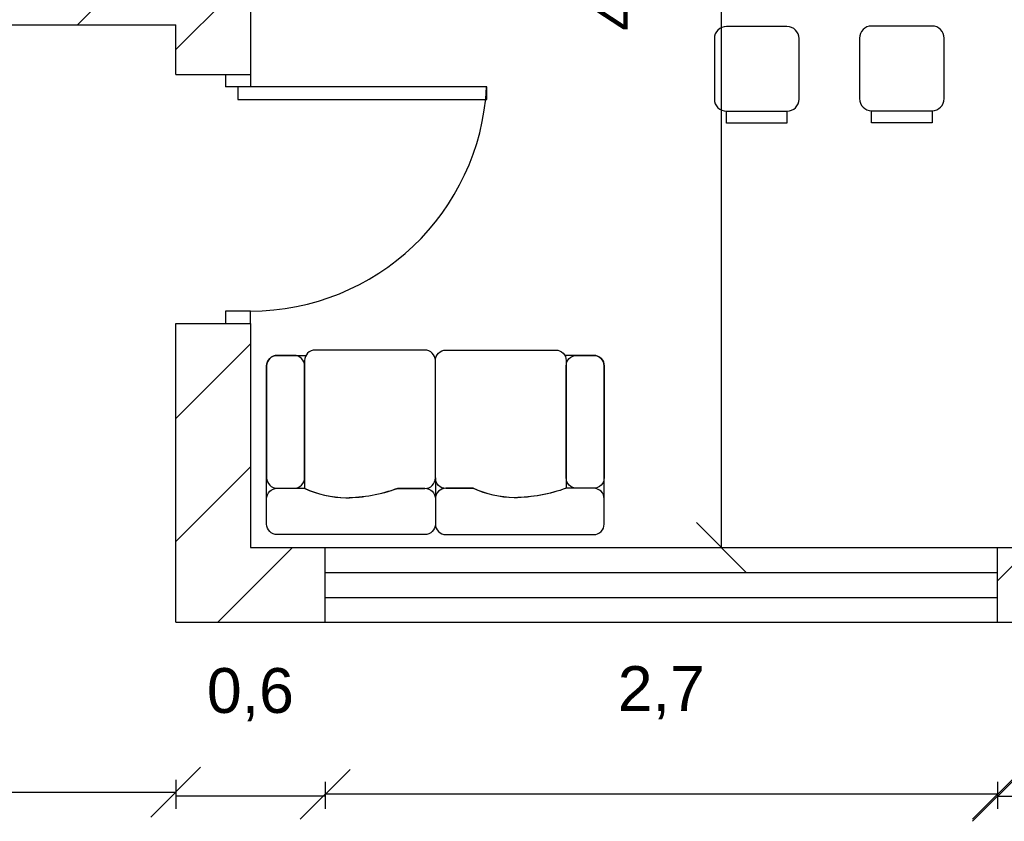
# Model space of a CAD drawing. Header units: metres. Extents: x 0 to 12.9, y 1.2 to 8.8.
# Tile 2 of 10: x 3.7 to 7.6, y 1.2 to 4.4. Entities that reach past the tile are written whole.
import ezdxf

# ---------------------------------------------------------------- set-up
doc = ezdxf.new("R2010")
doc.units = ezdxf.units.M
doc.layers.add('SAGTA Muebles', color=7, linetype='Continuous')
doc.styles.get("Standard").update_dxf_attribs({"font": 'arial.ttf'})
doc.dimstyles.new('cota 100', dxfattribs={"dimtxt": 0.18, "dimasz": 0.2, "dimexe": 0.05, "dimexo": 0, "dimgap": 0.3, "dimtad": 1, "dimtxsty": 'Standard', "dimblk": 'OBLIQUE', "dimcen": 2.5, "dimadec": 0, "dimazin": 0, "dimtfac": 1, "dimtix": 1, "dimtmove": 2, "dimatfit": 3, "dimldrblk": 'OBLIQUE', "dimfxl": 0.05, "dimfxlon": 1, "dimarcsym": 0})

# ---------------------------------------------------------------- blocks, each defined once
blk = doc.blocks.new('_Oblique')
at = {"color": 0, "linetype": 'ByBlock', "lineweight": -2}
blk.add_line((-0.5, -0.5), (0.5, 0.5), dxfattribs=at)
blk = doc.blocks.new('*D30')
at = {"color": 0, "lineweight": -2, "transparency": 16777216}
for p, q in [((7.6, 1.3504), (7.6, 1.2504)), ((10.4, 1.3504), (10.4, 1.2504)), ((10.4, 1.3004), (7.6, 1.3004))]:
    blk.add_line(p, q, dxfattribs=at)
at = {"layer": 'Defpoints', "color": 0, "transparency": 16777216}
for p in [(7.6, 2), (10.4, 2), (7.6, 1.3004)]:
    blk.add_point(p, dxfattribs=at)
at = {"color": 0, "lineweight": -2, "transparency": 16777216, "xscale": 0.2, "yscale": 0.2, "zscale": 0.2, "rotation": 180}
blk.add_blockref('_Oblique', (7.6, 1.3004), dxfattribs=at)
at = {"color": 0, "lineweight": -2, "transparency": 16777216, "xscale": 0.2, "yscale": 0.2, "zscale": 0.2}
blk.add_blockref('_Oblique', (10.4, 1.3004), dxfattribs=at)
at = {"color": 0, "transparency": 16777216, "insert": (9, 1.7086), "char_height": 0.18, "attachment_point": 5}
blk.add_mtext('2,8', dxfattribs=at)
blk = doc.blocks.new('*D32')
at = {"color": 0, "lineweight": -2, "transparency": 16777216}
for p, q in [((4.9, 1.3588), (4.9, 1.2588)), ((7.6, 1.3588), (7.6, 1.2588)), ((7.6, 1.3088), (4.9, 1.3088))]:
    blk.add_line(p, q, dxfattribs=at)
at = {"layer": 'Defpoints', "color": 0, "transparency": 16777216}
for p in [(4.9, 2), (7.6, 2), (4.9, 1.3088)]:
    blk.add_point(p, dxfattribs=at)
at = {"color": 0, "lineweight": -2, "transparency": 16777216, "xscale": 0.2, "yscale": 0.2, "zscale": 0.2, "rotation": 180}
blk.add_blockref('_Oblique', (4.9, 1.3088), dxfattribs=at)
at = {"color": 0, "lineweight": -2, "transparency": 16777216, "xscale": 0.2, "yscale": 0.2, "zscale": 0.2}
blk.add_blockref('_Oblique', (7.6, 1.3088), dxfattribs=at)
at = {"color": 0, "transparency": 16777216, "insert": (6.25, 1.717), "char_height": 0.18, "attachment_point": 5}
blk.add_mtext('2,7', dxfattribs=at)
blk = doc.blocks.new('*D33')
at = {"color": 0, "lineweight": -2, "transparency": 16777216}
for p, q in [((4.3, 1.351), (4.3, 1.251)), ((4.9, 1.351), (4.9, 1.251)), ((4.9, 1.301), (4.3, 1.301))]:
    blk.add_line(p, q, dxfattribs=at)
at = {"layer": 'Defpoints', "color": 0, "transparency": 16777216}
for p in [(4.3, 2), (4.9, 2), (4.3, 1.301)]:
    blk.add_point(p, dxfattribs=at)
at = {"color": 0, "transparency": 16777216, "insert": (4.6, 1.7091), "char_height": 0.18, "attachment_point": 5}
blk.add_mtext('0,6', dxfattribs=at)
blk = doc.blocks.new('*D42')
at = {"color": 0, "lineweight": -2, "transparency": 16777216}
for p, q in [((2.3, 1.3673), (2.3, 1.2673)), ((4.3, 1.3673), (4.3, 1.2673)), ((2.3, 1.3173), (4.3, 1.3173))]:
    blk.add_line(p, q, dxfattribs=at)
at = {"layer": 'Defpoints', "color": 0, "transparency": 16777216}
for p in [(2.3, 2), (4.3, 2), (4.3, 1.3173)]:
    blk.add_point(p, dxfattribs=at)
at = {"color": 0, "lineweight": -2, "transparency": 16777216, "xscale": 0.2, "yscale": 0.2, "zscale": 0.2, "rotation": 180}
blk.add_blockref('_Oblique', (2.3, 1.3173), dxfattribs=at)
at = {"color": 0, "lineweight": -2, "transparency": 16777216, "xscale": 0.2, "yscale": 0.2, "zscale": 0.2}
blk.add_blockref('_Oblique', (4.3, 1.3173), dxfattribs=at)
at = {"color": 0, "transparency": 16777216, "insert": (3.3, 1.7077), "char_height": 0.18, "attachment_point": 5}
blk.add_mtext('2', dxfattribs=at)
blk = doc.blocks.new('*D43')
at = {"color": 0, "lineweight": -2, "transparency": 16777216}
for p, q in [((3.3555, 3.2), (3.2555, 3.2)), ((3.3055, 2), (3.3055, 3.2)), ((3.3555, 2), (3.2555, 2))]:
    blk.add_line(p, q, dxfattribs=at)
at = {"layer": 'Defpoints', "color": 0, "transparency": 16777216}
for p in [(3.3055, 3.2), (4.3, 3.2), (4.3, 2)]:
    blk.add_point(p, dxfattribs=at)
at = {"color": 0, "lineweight": -2, "transparency": 16777216, "xscale": 0.2, "yscale": 0.2, "zscale": 0.2}
for p, rotation in [((3.3055, 3.2), 90), ((3.3055, 2), 270)]:
    blk.add_blockref('_Oblique', p, dxfattribs=dict(at, rotation=rotation))
at = {"color": 0, "transparency": 16777216, "insert": (2.8974, 2.6), "char_height": 0.18, "attachment_point": 5, "rotation": 90}
blk.add_mtext('1,2', dxfattribs=at)
blk = doc.blocks.new('*D44')
at = {"color": 0, "lineweight": -2, "transparency": 16777216}
for p, q in [((3.3579, 4.2), (3.2579, 4.2)), ((3.3079, 3.2), (3.3079, 4.2)), ((3.3579, 3.2), (3.2579, 3.2))]:
    blk.add_line(p, q, dxfattribs=at)
at = {"layer": 'Defpoints', "color": 0, "transparency": 16777216}
for p in [(3.3079, 4.2), (4.3, 4.2), (4.3, 3.2)]:
    blk.add_point(p, dxfattribs=at)
at = {"color": 0, "lineweight": -2, "transparency": 16777216, "xscale": 0.2, "yscale": 0.2, "zscale": 0.2}
for p, rotation in [((3.3079, 4.2), 90), ((3.3079, 3.2), 270)]:
    blk.add_blockref('_Oblique', p, dxfattribs=dict(at, rotation=rotation))
at = {"color": 0, "transparency": 16777216, "insert": (2.9175, 3.7), "char_height": 0.18, "attachment_point": 5, "rotation": 90}
blk.add_mtext('1', dxfattribs=at)
blk = doc.blocks.new('*D56')
at = {"color": 0, "lineweight": -2, "transparency": 16777216}
for p, q in [((6.4409, 6.8), (6.5409, 6.8)), ((6.4909, 6.8), (6.4909, 2.3)), ((6.4409, 2.3), (6.5409, 2.3))]:
    blk.add_line(p, q, dxfattribs=at)
at = {"layer": 'Defpoints', "color": 0, "transparency": 16777216}
for p in [(4.6, 6.8), (4.6, 2.3), (6.4909, 2.3)]:
    blk.add_point(p, dxfattribs=at)
at = {"color": 0, "lineweight": -2, "transparency": 16777216, "xscale": 0.2, "yscale": 0.2, "zscale": 0.2}
for p, rotation in [((6.4909, 6.8), 90), ((6.4909, 2.3), 270)]:
    blk.add_blockref('_Oblique', p, dxfattribs=dict(at, rotation=rotation))
at = {"color": 0, "transparency": 16777216, "insert": (6.0831, 4.55), "char_height": 0.18, "attachment_point": 5, "rotation": 90}
blk.add_mtext('4,5', dxfattribs=at)

msp = doc.modelspace()

# ---------------------------------------------------------------- hatches: boundary and pattern name
h = msp.add_hatch()
h.set_pattern_fill('ANSI31', color=256, scale=0.11)
h.paths.add_polyline_path([(8.9, 7.1), (2, 7.1), (2, 6.55), (2.3, 6.55), (2.3, 6.8), (8.9, 6.8)])
h.paths.add_polyline_path([(4.6, 4.7), (2.3, 4.7), (2.3, 4.95), (2, 4.95), (2, 4.4), (2.3, 4.4), (4.3, 4.4), (4.3, 4.2), (4.6, 4.2)])
h.paths.add_polyline_path([(4.6, 3.2), (4.3, 3.2), (4.3, 2), (4.9, 2), (4.9, 2.3), (4.6, 2.3)])
h.paths.add_polyline_path([(10.4, 2.3), (7.6, 2.3), (7.6, 2), (10.4, 2)])
h.paths.add_polyline_path([(12.1, 7.1), (10.1, 7.1), (10.1, 6.8), (11.8, 6.8), (11.8, 2.3), (11.6, 2.3), (11.6, 2), (12.1, 2)])

# ---------------------------------------------------------------- linework, layer by layer
for p, q in [((4.6, 4.7), (4.6, 4.2)), ((2.3, 4.4), (4.3, 4.4)), ((4.3, 4.2), (4.3, 4.4)), ((6.7546, 4.3926), (6.5117, 4.3926)), ((7.3375, 4.3947), (7.0946, 4.3947)), ((6.4631, 4.3441), (6.4631, 4.1012)), ((6.8032, 4.1012), (6.8032, 4.3441)), ((7.046, 4.3462), (7.046, 4.1033)), ((7.3861, 4.1033), (7.3861, 4.3462)), ((4.3, 4.2), (4.6, 4.2)), ((4.5, 4.2), (4.5, 4.15)), ((4.6, 4.2), (4.6, 4.15)), ((4.6, 4.15), (4.5, 4.15)), ((4.55, 4.15), (4.55, 4.1)), ((5.55, 4.15), (4.55, 4.15)), ((5.55, 4.1), (5.55, 4.15)), ((4.55, 4.1), (5.55, 4.1)), ((6.5117, 4.0526), (6.7546, 4.0526)), ((6.5117, 4.004), (6.5117, 4.0526)), ((6.7546, 4.0526), (6.7546, 4.004)), ((7.0946, 4.0547), (7.3375, 4.0547)), ((7.0946, 4.0061), (7.0946, 4.0547)), ((7.3375, 4.0547), (7.3375, 4.0061)), ((6.7546, 4.004), (6.5117, 4.004)), ((7.3375, 4.0061), (7.0946, 4.0061)), ((4.5, 3.25), (4.5, 3.2)), ((4.6, 3.25), (4.5, 3.25)), ((4.6, 3.2), (4.6, 3.25)), ((4.3, 2), (4.3, 3.2)), ((4.3, 3.2), (4.6, 3.2)), ((4.6, 3.2), (4.6, 2.3)), ((4.3, 2), (4.3, 2.3)), ((4.6, 2.3), (11.8, 2.3)), ((4.9, 2), (4.9, 2.3)), ((7.6, 2), (7.6, 2.3)), ((4.9, 2.2), (7.6, 2.2)), ((4.9, 2.1), (7.6, 2.1)), ((4.3, 2), (4.9, 2)), ((4.9, 2), (7.6, 2)), ((7.6, 2), (10.4, 2))]:
    msp.add_line(p, q)
for centre, radius, start, end in [((6.5117, 4.3441), 0.0486, 90, 180), ((6.7546, 4.3441), 0.0486, 0, 90), ((7.0946, 4.3462), 0.0486, 90, 180), ((7.3375, 4.3462), 0.0486, 0, 90), ((4.6, 4.2), 0.95, 270, 356.983), ((6.5117, 4.1012), 0.0486, 180, 270), ((6.7546, 4.1012), 0.0486, 270, 0), ((7.0946, 4.1033), 0.0486, 180, 270), ((7.3375, 4.1033), 0.0486, 270, 0)]:
    msp.add_arc(centre, radius, start, end)
at = {"layer": 'SAGTA Muebles'}
for points in [[(5.1903, 3.0933), (4.8599, 3.0933, 0.414214), (4.8175, 3.0509), (4.8175, 2.5383)], [(5.1903, 2.5372), (5.3004, 2.5372, 0.414214), (5.3428, 2.5796), (5.3428, 3.0509, 0.414214), (5.3004, 3.0933), (5.1903, 3.0933)], [(5.4953, 2.5372), (5.3852, 2.5372, -0.414214), (5.3428, 2.5796), (5.3428, 3.0509, -0.414214), (5.3852, 3.0933), (5.4953, 3.0933)], [(5.4953, 3.0933), (5.8257, 3.0933, -0.414214), (5.8681, 3.0509), (5.8681, 2.5383)], [(4.665, 2.7501), (4.665, 2.5807, 0.414214), (4.7073, 2.5383), (4.7751, 2.5383, 0.414214), (4.8175, 2.5807), (4.8175, 3.0297, 0.414214), (4.7751, 3.0721), (4.7073, 3.0721, 0.414214), (4.665, 3.0297), (4.665, 2.7501)], [(5.0039, 2.3519), (4.7073, 2.3519, -0.414214), (4.665, 2.3943), (4.665, 3.0297, -0.414214), (4.7073, 3.0721), (4.8232, 3.0721, -0.262708)], [(5.6393, 2.3519), (5.9783, 2.3519, 0.414214), (6.0206, 2.3943), (6.0206, 3.0297, 0.414214), (5.9783, 3.0721), (5.8624, 3.0721, 0.262708)], [(6.0206, 2.7501), (6.0206, 2.5807, -0.414214), (5.9783, 2.5383), (5.9105, 2.5383, -0.414214), (5.8681, 2.5807), (5.8681, 3.0297, -0.414214), (5.9105, 3.0721), (5.9783, 3.0721, -0.414214), (6.0206, 3.0297), (6.0206, 2.7501)], [(5.3428, 2.5796), (5.3428, 2.3943, -0.414214), (5.3004, 2.3519), (5.0039, 2.3519)], [(5.3428, 2.5796), (5.3428, 2.3943, 0.414214), (5.3852, 2.3519), (5.6393, 2.3519)], [(4.8175, 2.5383, -0.000001), (4.8175, 2.5383, 0.102129), (4.9842, 2.4999, 0.081293), (5.1903, 2.5372)], [(5.8681, 2.5383, 0.000001), (5.8681, 2.5383, -0.082193), (5.659, 2.4999, -0.101394), (5.4953, 2.5372)]]:
    msp.add_lwpolyline(points, format="xyb", dxfattribs=at)
for points in [[(4.9827, 2.3519), (4.7073, 2.3519, -0.414214), (4.665, 2.3943), (4.665, 2.4959, -0.414214), (4.7073, 2.5383), (4.8164, 2.5383), (4.8164, 2.5383, 0.10218), (4.9827, 2.5001, 0.082193), (5.1914, 2.5383, -0.236068), (5.1914, 2.5383), (5.3004, 2.5383, -0.414214), (5.3428, 2.4959), (5.3428, 2.3943, -0.414214), (5.3004, 2.3519)], [(5.6605, 2.3519), (5.9783, 2.3519, 0.414214), (6.0206, 2.3943), (6.0206, 2.4959, 0.414214), (5.9783, 2.5383), (5.8692, 2.5383), (5.8692, 2.5383, -0.082193), (5.6605, 2.5001, -0.10218), (5.4942, 2.5383, 0.236068), (5.4942, 2.5383), (5.3852, 2.5383, 0.414214), (5.3428, 2.4959), (5.3428, 2.3943, 0.414214), (5.3852, 2.3519)]]:
    msp.add_lwpolyline(points, format="xyb", close=True, dxfattribs=at)

# ---------------------------------------------------------------- dimensions: what is measured, and where the dimension line sits
for base, p1, p2, picture, middle in [((6.4909, 2.3), (4.6, 6.8), (4.6, 2.3), '*D56', (6.0831, 4.55)), ((3.3079, 4.2), (4.3, 3.2), (4.3, 4.2), '*D44', (2.9175, 3.7)), ((3.3055, 3.2), (4.3, 2), (4.3, 3.2), '*D43', (2.8974, 2.6))]:
    dim = msp.add_linear_dim(base=base, p1=p1, p2=p2, angle=90, dimstyle='cota 100')
    dim.commit()
    dim.dimension.update_dxf_attribs({"geometry": picture, "text_midpoint": middle})
for base, p1, p2, picture, middle in [((4.3, 1.3173), (2.3, 2), (4.3, 2), '*D42', (3.3, 1.7077)), ((4.3, 1.301), (4.9, 2), (4.3, 2), '*D33', (4.6, 1.7091)), ((4.9, 1.3088), (7.6, 2), (4.9, 2), '*D32', (6.25, 1.717)), ((7.6, 1.3004), (10.4, 2), (7.6, 2), '*D30', (9, 1.7086))]:
    dim = msp.add_linear_dim(base=base, p1=p1, p2=p2, dimstyle='cota 100')
    dim.commit()
    dim.dimension.update_dxf_attribs({"geometry": picture, "text_midpoint": middle})

doc.saveas('drawing.dxf')
